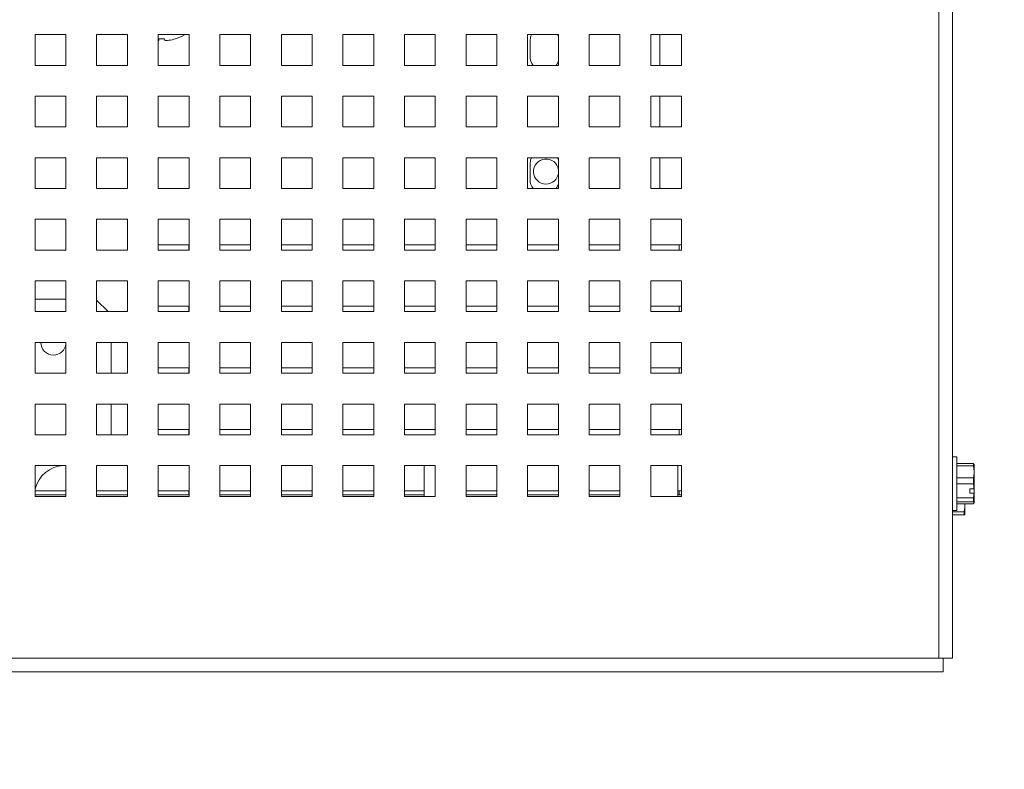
# Paper-space layout '2' of a CAD drawing. Header units: inches. Extents: x 1 to 109, y 1 to 85.
# Tile 62 of 70: x 59.11 to 64.44, y 68.46 to 72.52. Entities that reach past the tile are written whole.
import ezdxf

# ---------------------------------------------------------------- set-up
doc = ezdxf.new("R2010")
doc.units = ezdxf.units.IN
doc.header["$MEASUREMENT"] = 0
doc.styles.add('SLDTEXTSTYLE0', font='GOTHIC.TTF', dxfattribs={"width": 0.913})
doc.dimstyles.new('SLDDIMSTYLE1', dxfattribs={"dimtxt": 0.625, "dimasz": 0.65, "dimexe": 0, "dimexo": 0.0625, "dimgap": 0.15625, "dimtad": 0, "dimtih": 1, "dimtoh": 1, "dimlfac": 1.2, "dimrnd": 1e-09, "dimzin": 12, "dimdsep": 46, "dimtxsty": 'SLDTEXTSTYLE0', "dimblk1": 'NONE', "dimblk2": 'NONE', "dimsah": 1, "dimcen": 0.09, "dimadec": 0, "dimazin": 3, "dimtfac": 1, "dimtofl": 0, "dimtmove": 0, "dimatfit": 3, "dimldrblk": 'NONE', "dimfxl": 1, "dimfrac": 2, "dimtolj": 1, "dimtzin": 12, "dimarcsym": 0})

# ---------------------------------------------------------------- blocks, each defined once
blk = doc.blocks.new('_D_29')
at = {"color": 1, "linetype": 'Continuous', "lineweight": 0, "ltscale": 5}
for p, q in [((63.524, 65.2151), (63.524, 66.1994)), ((63.524, 65.2151), (64.1117, 64.2309)), ((64.1117, 64.2309), (64.1117, 42.2882))]:
    blk.add_line(p, q, dxfattribs=at)
at = {"color": 1, "linetype": 'Continuous', "lineweight": 0, "ltscale": 5, "insert": (63.2217, 66.1994), "char_height": 0.625, "attachment_point": 1, "rotation": 90, "style": 'SLDTEXTSTYLE0'}
blk.add_mtext('21.76', dxfattribs=at)
blk = doc.blocks.new('_NONE')
blk = doc.blocks.new('_D_30')
at = {"color": 1, "linetype": 'Continuous', "lineweight": 0, "ltscale": 5}
blk.add_line((64.5751, 42.3866), (64.5751, 66.1994), dxfattribs=at)
at = {"color": 1, "linetype": 'Continuous', "lineweight": 0, "ltscale": 5, "insert": (64.2728, 66.1994), "char_height": 0.625, "attachment_point": 1, "rotation": 90, "style": 'SLDTEXTSTYLE0'}
blk.add_mtext('22.31', dxfattribs=at)
blk = doc.blocks.new('_D_31')
at = {"color": 1, "linetype": 'Continuous', "lineweight": 0, "ltscale": 5}
for p, q in [((65.545, 65.2151), (65.545, 66.1994)), ((65.545, 65.2151), (65.0909, 64.2309)), ((65.0909, 64.2309), (65.0909, 63.3928))]:
    blk.add_line(p, q, dxfattribs=at)
at = {"color": 1, "linetype": 'Continuous', "lineweight": 0, "ltscale": 5, "insert": (65.2428, 66.1994), "char_height": 0.625, "attachment_point": 1, "rotation": 90, "style": 'SLDTEXTSTYLE0'}
blk.add_mtext('22.93', dxfattribs=at)

psp = doc.layouts.new('2')

# ---------------------------------------------------------------- linework, layer by layer
at = {"color": 7, "linetype": 'Continuous', "lineweight": 15, "ltscale": 5}
for p, q in [((64.0876, 69.0589), (64.0876, 82.2641)), ((64.1616, 82.2641), (64.1616, 69.0589)), ((59.3619, 72.4349), (59.1952, 72.4349)), ((59.1952, 72.4349), (59.1952, 72.2682)), ((59.3619, 72.2682), (59.3619, 72.4349)), ((59.6952, 72.4349), (59.5286, 72.4349)), ((59.5286, 72.4349), (59.5286, 72.2682)), ((59.6952, 72.2682), (59.6952, 72.4349)), ((60.0286, 72.4349), (59.8619, 72.4349)), ((59.8619, 72.4349), (59.8619, 72.2682)), ((59.8968, 72.4118), (59.8655, 72.4118)), ((59.9561, 72.4118), (59.9545, 72.4118)), ((60.0286, 72.2682), (60.0286, 72.4349)), ((60.3619, 72.4349), (60.1952, 72.4349)), ((60.1952, 72.4349), (60.1952, 72.2682)), ((60.3619, 72.2682), (60.3619, 72.4349)), ((60.6952, 72.4349), (60.5286, 72.4349)), ((60.5286, 72.4349), (60.5286, 72.2682)), ((60.6952, 72.2682), (60.6952, 72.4349)), ((61.0286, 72.4349), (60.8619, 72.4349)), ((60.8619, 72.4349), (60.8619, 72.2682)), ((61.0286, 72.2682), (61.0286, 72.4349)), ((61.3619, 72.4349), (61.1952, 72.4349)), ((61.1952, 72.4349), (61.1952, 72.2682)), ((61.3619, 72.2682), (61.3619, 72.4349)), ((61.6952, 72.4349), (61.5286, 72.4349)), ((61.5286, 72.4349), (61.5286, 72.2682)), ((61.6952, 72.2682), (61.6952, 72.4349)), ((62.0286, 72.4349), (61.8619, 72.4349)), ((61.8619, 72.4349), (61.8619, 72.2682)), ((61.8753, 72.3162), (61.8753, 72.3995)), ((62.0235, 72.4349), (62.0286, 72.4223)), ((62.0286, 72.2682), (62.0286, 72.4349)), ((62.3619, 72.4349), (62.1952, 72.4349)), ((62.1952, 72.4349), (62.1952, 72.2682)), ((62.3619, 72.2682), (62.3619, 72.4349)), ((62.6952, 72.4349), (62.5286, 72.4349)), ((62.5286, 72.4349), (62.5286, 72.2682)), ((62.5786, 72.4349), (62.5786, 72.2682)), ((62.6952, 72.2682), (62.6952, 72.4349)), ((59.1952, 72.2682), (59.3619, 72.2682)), ((59.5286, 72.2682), (59.6952, 72.2682)), ((59.8619, 72.2682), (60.0286, 72.2682)), ((60.1952, 72.2682), (60.3619, 72.2682)), ((60.5286, 72.2682), (60.6952, 72.2682)), ((60.8619, 72.2682), (61.0286, 72.2682)), ((61.1952, 72.2682), (61.3619, 72.2682)), ((61.5286, 72.2682), (61.6952, 72.2682)), ((61.8619, 72.2682), (62.0286, 72.2682)), ((62.1952, 72.2682), (62.3619, 72.2682)), ((62.5286, 72.2682), (62.6952, 72.2682)), ((59.3619, 72.1016), (59.1952, 72.1016)), ((59.1952, 72.1016), (59.1952, 71.9349)), ((59.3619, 71.9349), (59.3619, 72.1016)), ((59.6952, 72.1016), (59.5286, 72.1016)), ((59.5286, 72.1016), (59.5286, 71.9349)), ((59.6952, 71.9349), (59.6952, 72.1016)), ((60.0286, 72.1016), (59.8619, 72.1016)), ((59.8619, 72.1016), (59.8619, 71.9349)), ((60.0286, 71.9349), (60.0286, 72.1016)), ((60.3619, 72.1016), (60.1952, 72.1016)), ((60.1952, 72.1016), (60.1952, 71.9349)), ((60.3619, 71.9349), (60.3619, 72.1016)), ((60.6952, 72.1016), (60.5286, 72.1016)), ((60.5286, 72.1016), (60.5286, 71.9349)), ((60.6952, 71.9349), (60.6952, 72.1016)), ((61.0286, 72.1016), (60.8619, 72.1016)), ((60.8619, 72.1016), (60.8619, 71.9349)), ((61.0286, 71.9349), (61.0286, 72.1016)), ((61.3619, 72.1016), (61.1952, 72.1016)), ((61.1952, 72.1016), (61.1952, 71.9349)), ((61.3619, 71.9349), (61.3619, 72.1016)), ((61.6952, 72.1016), (61.5286, 72.1016)), ((61.5286, 72.1016), (61.5286, 71.9349)), ((61.6952, 71.9349), (61.6952, 72.1016)), ((62.0286, 72.1016), (61.8619, 72.1016)), ((61.8619, 72.1016), (61.8619, 71.9349)), ((62.0286, 71.9349), (62.0286, 72.1016)), ((62.3619, 72.1016), (62.1952, 72.1016)), ((62.1952, 72.1016), (62.1952, 71.9349)), ((62.3619, 71.9349), (62.3619, 72.1016)), ((62.6952, 72.1016), (62.5286, 72.1016)), ((62.5286, 72.1016), (62.5286, 71.9349)), ((62.5786, 72.1016), (62.5786, 71.9349)), ((62.6952, 71.9349), (62.6952, 72.1016)), ((59.1952, 71.9349), (59.3619, 71.9349)), ((59.5286, 71.9349), (59.6952, 71.9349)), ((59.8619, 71.9349), (60.0286, 71.9349)), ((60.1952, 71.9349), (60.3619, 71.9349)), ((60.5286, 71.9349), (60.6952, 71.9349)), ((60.8619, 71.9349), (61.0286, 71.9349)), ((61.1952, 71.9349), (61.3619, 71.9349)), ((61.5286, 71.9349), (61.6952, 71.9349)), ((61.8619, 71.9349), (62.0286, 71.9349)), ((62.1952, 71.9349), (62.3619, 71.9349)), ((62.5286, 71.9349), (62.6952, 71.9349)), ((59.3619, 71.7682), (59.1952, 71.7682)), ((59.1952, 71.7682), (59.1952, 71.6016)), ((59.3619, 71.6016), (59.3619, 71.7682)), ((59.6952, 71.7682), (59.5286, 71.7682)), ((59.5286, 71.7682), (59.5286, 71.6016)), ((59.6952, 71.6016), (59.6952, 71.7682)), ((60.0286, 71.7682), (59.8619, 71.7682)), ((59.8619, 71.7682), (59.8619, 71.6016)), ((60.0286, 71.6016), (60.0286, 71.7682)), ((60.3619, 71.7682), (60.1952, 71.7682)), ((60.1952, 71.7682), (60.1952, 71.6016)), ((60.3619, 71.6016), (60.3619, 71.7682)), ((60.6952, 71.7682), (60.5286, 71.7682)), ((60.5286, 71.7682), (60.5286, 71.6016)), ((60.6952, 71.6016), (60.6952, 71.7682)), ((61.0286, 71.7682), (60.8619, 71.7682)), ((60.8619, 71.7682), (60.8619, 71.6016)), ((61.0286, 71.6016), (61.0286, 71.7682)), ((61.3619, 71.7682), (61.1952, 71.7682)), ((61.1952, 71.7682), (61.1952, 71.6016)), ((61.3619, 71.6016), (61.3619, 71.7682)), ((61.6952, 71.7682), (61.5286, 71.7682)), ((61.5286, 71.7682), (61.5286, 71.6016)), ((61.6952, 71.6016), (61.6952, 71.7682)), ((62.0286, 71.7682), (61.8619, 71.7682)), ((61.8619, 71.7682), (61.8619, 71.6016)), ((62.0235, 71.7682), (62.0286, 71.7556)), ((62.0286, 71.6016), (62.0286, 71.7682)), ((62.3619, 71.7682), (62.1952, 71.7682)), ((62.1952, 71.7682), (62.1952, 71.6016)), ((62.3619, 71.6016), (62.3619, 71.7682)), ((62.6952, 71.7682), (62.5286, 71.7682)), ((62.5286, 71.7682), (62.5286, 71.6016)), ((62.5786, 71.7682), (62.5786, 71.6016)), ((62.6952, 71.6016), (62.6952, 71.7682)), ((61.8753, 71.6495), (61.8753, 71.7328)), ((59.1952, 71.6016), (59.3619, 71.6016)), ((59.5286, 71.6016), (59.6952, 71.6016)), ((59.8619, 71.6016), (60.0286, 71.6016)), ((60.1952, 71.6016), (60.3619, 71.6016)), ((60.5286, 71.6016), (60.6952, 71.6016)), ((60.8619, 71.6016), (61.0286, 71.6016)), ((61.1952, 71.6016), (61.3619, 71.6016)), ((61.5286, 71.6016), (61.6952, 71.6016)), ((61.8619, 71.6016), (62.0286, 71.6016)), ((62.1952, 71.6016), (62.3619, 71.6016)), ((62.5286, 71.6016), (62.6952, 71.6016)), ((59.3619, 71.4349), (59.1952, 71.4349)), ((59.1952, 71.4349), (59.1952, 71.2682)), ((59.3619, 71.2682), (59.3619, 71.4349)), ((59.6952, 71.4349), (59.5286, 71.4349)), ((59.5286, 71.4349), (59.5286, 71.2682)), ((59.6952, 71.2682), (59.6952, 71.4349)), ((60.0286, 71.4349), (59.8619, 71.4349)), ((59.8619, 71.4349), (59.8619, 71.2682)), ((60.0286, 71.2682), (60.0286, 71.4349)), ((60.3619, 71.4349), (60.1952, 71.4349)), ((60.1952, 71.4349), (60.1952, 71.2682)), ((60.3619, 71.2682), (60.3619, 71.4349)), ((60.6952, 71.4349), (60.5286, 71.4349)), ((60.5286, 71.4349), (60.5286, 71.2682)), ((60.6952, 71.2682), (60.6952, 71.4349)), ((61.0286, 71.4349), (60.8619, 71.4349)), ((60.8619, 71.4349), (60.8619, 71.2682)), ((61.0286, 71.2682), (61.0286, 71.4349)), ((61.3619, 71.4349), (61.1952, 71.4349)), ((61.1952, 71.4349), (61.1952, 71.2682)), ((61.3619, 71.2682), (61.3619, 71.4349)), ((61.6952, 71.4349), (61.5286, 71.4349)), ((61.5286, 71.4349), (61.5286, 71.2682)), ((61.6952, 71.2682), (61.6952, 71.4349)), ((62.0286, 71.4349), (61.8619, 71.4349)), ((61.8619, 71.4349), (61.8619, 71.2682)), ((62.0286, 71.2682), (62.0286, 71.4349)), ((62.3619, 71.4349), (62.1952, 71.4349)), ((62.1952, 71.4349), (62.1952, 71.2682)), ((62.3619, 71.2682), (62.3619, 71.4349)), ((62.6952, 71.4349), (62.5286, 71.4349)), ((62.5286, 71.4349), (62.5286, 71.2682)), ((62.6952, 71.2682), (62.6952, 71.4349)), ((59.8619, 71.2974), (60.0284, 71.2974)), ((60.0284, 71.2974), (60.0284, 71.2682)), ((60.1952, 71.2974), (60.3617, 71.2974)), ((60.3617, 71.2974), (60.3617, 71.2682)), ((60.5286, 71.2974), (60.6951, 71.2974)), ((60.6951, 71.2974), (60.6951, 71.2682)), ((60.8619, 71.2974), (61.0284, 71.2974)), ((61.0284, 71.2974), (61.0284, 71.2682)), ((61.1952, 71.2974), (61.3617, 71.2974)), ((61.3617, 71.2974), (61.3617, 71.2682)), ((61.5286, 71.2974), (61.6951, 71.2974)), ((61.6951, 71.2974), (61.6951, 71.2682)), ((61.8619, 71.2974), (62.0284, 71.2974)), ((62.0284, 71.2974), (62.0284, 71.2682)), ((62.1952, 71.2974), (62.3617, 71.2974)), ((62.3617, 71.2974), (62.3617, 71.2682)), ((62.5286, 71.2974), (62.6951, 71.2974)), ((62.6951, 71.2974), (62.6951, 71.2682)), ((59.1952, 71.2682), (59.3619, 71.2682)), ((59.5286, 71.2682), (59.6952, 71.2682)), ((59.8619, 71.2682), (60.0286, 71.2682)), ((60.1952, 71.2682), (60.3619, 71.2682)), ((60.5286, 71.2682), (60.6952, 71.2682)), ((60.8619, 71.2682), (61.0286, 71.2682)), ((61.1952, 71.2682), (61.3619, 71.2682)), ((61.5286, 71.2682), (61.6952, 71.2682)), ((61.8619, 71.2682), (62.0286, 71.2682)), ((62.1952, 71.2682), (62.3619, 71.2682)), ((62.5286, 71.2682), (62.6952, 71.2682)), ((59.3619, 71.1016), (59.1952, 71.1016)), ((59.1952, 71.1016), (59.1952, 70.9349)), ((59.3619, 70.9349), (59.3619, 71.1016)), ((59.6952, 71.1016), (59.5286, 71.1016)), ((59.5286, 71.1016), (59.5286, 70.9349)), ((59.6952, 70.9349), (59.6952, 71.1016)), ((60.0286, 71.1016), (59.8619, 71.1016)), ((59.8619, 71.1016), (59.8619, 70.9349)), ((60.0286, 70.9349), (60.0286, 71.1016)), ((60.3619, 71.1016), (60.1952, 71.1016)), ((60.1952, 71.1016), (60.1952, 70.9349)), ((60.3619, 70.9349), (60.3619, 71.1016)), ((60.6952, 71.1016), (60.5286, 71.1016)), ((60.5286, 71.1016), (60.5286, 70.9349)), ((60.6952, 70.9349), (60.6952, 71.1016)), ((61.0286, 71.1016), (60.8619, 71.1016)), ((60.8619, 71.1016), (60.8619, 70.9349)), ((61.0286, 70.9349), (61.0286, 71.1016)), ((61.3619, 71.1016), (61.1952, 71.1016)), ((61.1952, 71.1016), (61.1952, 70.9349)), ((61.3619, 70.9349), (61.3619, 71.1016)), ((61.6952, 71.1016), (61.5286, 71.1016)), ((61.5286, 71.1016), (61.5286, 70.9349)), ((61.6952, 70.9349), (61.6952, 71.1016)), ((62.0286, 71.1016), (61.8619, 71.1016)), ((61.8619, 71.1016), (61.8619, 70.9349)), ((62.0286, 70.9349), (62.0286, 71.1016)), ((62.3619, 71.1016), (62.1952, 71.1016)), ((62.1952, 71.1016), (62.1952, 70.9349)), ((62.3619, 70.9349), (62.3619, 71.1016)), ((62.6952, 71.1016), (62.5286, 71.1016)), ((62.5286, 71.1016), (62.5286, 70.9349)), ((62.6952, 70.9349), (62.6952, 71.1016)), ((59.1952, 71.0017), (59.3619, 71.0017)), ((59.5903, 70.9349), (59.5286, 70.9966)), ((59.8619, 70.9641), (60.0284, 70.9641)), ((60.0284, 70.9641), (60.0284, 70.9349)), ((60.1952, 70.9641), (60.3617, 70.9641)), ((60.3617, 70.9641), (60.3617, 70.9349)), ((60.5286, 70.9641), (60.6951, 70.9641)), ((60.6951, 70.9641), (60.6951, 70.9349)), ((60.8619, 70.9641), (61.0284, 70.9641)), ((61.0284, 70.9641), (61.0284, 70.9349)), ((61.1952, 70.9641), (61.3617, 70.9641)), ((61.3617, 70.9641), (61.3617, 70.9349)), ((61.5286, 70.9641), (61.6951, 70.9641)), ((61.6951, 70.9641), (61.6951, 70.9349)), ((61.8619, 70.9641), (62.0284, 70.9641)), ((62.0284, 70.9641), (62.0284, 70.9349)), ((62.1952, 70.9641), (62.3617, 70.9641)), ((62.3617, 70.9641), (62.3617, 70.9349)), ((62.5286, 70.9641), (62.6951, 70.9641)), ((62.6951, 70.9641), (62.6951, 70.9349)), ((59.1952, 70.9349), (59.3619, 70.9349)), ((59.5286, 70.9349), (59.6952, 70.9349)), ((59.8619, 70.9349), (60.0286, 70.9349)), ((60.1952, 70.9349), (60.3619, 70.9349)), ((60.5286, 70.9349), (60.6952, 70.9349)), ((60.8619, 70.9349), (61.0286, 70.9349)), ((61.1952, 70.9349), (61.3619, 70.9349)), ((61.5286, 70.9349), (61.6952, 70.9349)), ((61.8619, 70.9349), (62.0286, 70.9349)), ((62.1952, 70.9349), (62.3619, 70.9349)), ((62.5286, 70.9349), (62.6952, 70.9349)), ((59.3619, 70.7682), (59.1952, 70.7682)), ((59.1952, 70.7682), (59.1952, 70.6016)), ((59.3619, 70.6016), (59.3619, 70.7682)), ((59.6952, 70.7682), (59.5286, 70.7682)), ((59.5286, 70.7682), (59.5286, 70.6016)), ((59.6068, 70.7682), (59.6068, 70.6016)), ((59.6952, 70.6016), (59.6952, 70.7682)), ((60.0286, 70.7682), (59.8619, 70.7682)), ((59.8619, 70.7682), (59.8619, 70.6016)), ((60.0286, 70.6016), (60.0286, 70.7682)), ((60.3619, 70.7682), (60.1952, 70.7682)), ((60.1952, 70.7682), (60.1952, 70.6016)), ((60.3619, 70.6016), (60.3619, 70.7682)), ((60.6952, 70.7682), (60.5286, 70.7682)), ((60.5286, 70.7682), (60.5286, 70.6016)), ((60.6952, 70.6016), (60.6952, 70.7682)), ((61.0286, 70.7682), (60.8619, 70.7682)), ((60.8619, 70.7682), (60.8619, 70.6016)), ((61.0286, 70.6016), (61.0286, 70.7682)), ((61.3619, 70.7682), (61.1952, 70.7682)), ((61.1952, 70.7682), (61.1952, 70.6016)), ((61.3619, 70.6016), (61.3619, 70.7682)), ((61.6952, 70.7682), (61.5286, 70.7682)), ((61.5286, 70.7682), (61.5286, 70.6016)), ((61.6952, 70.6016), (61.6952, 70.7682)), ((62.0286, 70.7682), (61.8619, 70.7682)), ((61.8619, 70.7682), (61.8619, 70.6016)), ((62.0286, 70.6016), (62.0286, 70.7682)), ((62.3619, 70.7682), (62.1952, 70.7682)), ((62.1952, 70.7682), (62.1952, 70.6016)), ((62.3619, 70.6016), (62.3619, 70.7682)), ((62.6952, 70.7682), (62.5286, 70.7682)), ((62.5286, 70.7682), (62.5286, 70.6016)), ((62.6952, 70.6016), (62.6952, 70.7682)), ((59.1952, 70.6016), (59.3619, 70.6016)), ((59.5286, 70.6016), (59.6952, 70.6016)), ((59.8619, 70.6307), (60.0284, 70.6307)), ((59.8619, 70.6016), (60.0286, 70.6016)), ((60.0284, 70.6307), (60.0284, 70.6016)), ((60.1952, 70.6307), (60.3617, 70.6307)), ((60.1952, 70.6016), (60.3619, 70.6016)), ((60.3617, 70.6307), (60.3617, 70.6016)), ((60.5286, 70.6307), (60.6951, 70.6307)), ((60.5286, 70.6016), (60.6952, 70.6016)), ((60.6951, 70.6307), (60.6951, 70.6016)), ((60.8619, 70.6307), (61.0284, 70.6307)), ((60.8619, 70.6016), (61.0286, 70.6016)), ((61.0284, 70.6307), (61.0284, 70.6016)), ((61.1952, 70.6307), (61.3617, 70.6307)), ((61.1952, 70.6016), (61.3619, 70.6016)), ((61.3617, 70.6307), (61.3617, 70.6016)), ((61.5286, 70.6307), (61.6951, 70.6307)), ((61.5286, 70.6016), (61.6952, 70.6016)), ((61.6951, 70.6307), (61.6951, 70.6016)), ((61.8619, 70.6307), (62.0284, 70.6307)), ((61.8619, 70.6016), (62.0286, 70.6016)), ((62.0284, 70.6307), (62.0284, 70.6016)), ((62.1952, 70.6307), (62.3617, 70.6307)), ((62.1952, 70.6016), (62.3619, 70.6016)), ((62.3617, 70.6307), (62.3617, 70.6016)), ((62.5286, 70.6307), (62.6951, 70.6307)), ((62.5286, 70.6016), (62.6952, 70.6016)), ((62.6951, 70.6307), (62.6951, 70.6016)), ((59.3619, 70.4349), (59.1952, 70.4349)), ((59.1952, 70.4349), (59.1952, 70.2682)), ((59.3619, 70.2682), (59.3619, 70.4349)), ((59.6952, 70.4349), (59.5286, 70.4349)), ((59.5286, 70.4349), (59.5286, 70.2682)), ((59.6068, 70.4349), (59.6068, 70.2682)), ((59.6952, 70.2682), (59.6952, 70.4349)), ((60.0286, 70.4349), (59.8619, 70.4349)), ((59.8619, 70.4349), (59.8619, 70.2682)), ((60.0286, 70.2682), (60.0286, 70.4349)), ((60.3619, 70.4349), (60.1952, 70.4349)), ((60.1952, 70.4349), (60.1952, 70.2682)), ((60.3619, 70.2682), (60.3619, 70.4349)), ((60.6952, 70.4349), (60.5286, 70.4349)), ((60.5286, 70.4349), (60.5286, 70.2682)), ((60.6952, 70.2682), (60.6952, 70.4349)), ((61.0286, 70.4349), (60.8619, 70.4349)), ((60.8619, 70.4349), (60.8619, 70.2682)), ((61.0286, 70.2682), (61.0286, 70.4349)), ((61.3619, 70.4349), (61.1952, 70.4349)), ((61.1952, 70.4349), (61.1952, 70.2682)), ((61.3619, 70.2682), (61.3619, 70.4349)), ((61.6952, 70.4349), (61.5286, 70.4349)), ((61.5286, 70.4349), (61.5286, 70.2682)), ((61.6952, 70.2682), (61.6952, 70.4349)), ((62.0286, 70.4349), (61.8619, 70.4349)), ((61.8619, 70.4349), (61.8619, 70.2682)), ((62.0286, 70.2682), (62.0286, 70.4349)), ((62.3619, 70.4349), (62.1952, 70.4349)), ((62.1952, 70.4349), (62.1952, 70.2682)), ((62.3619, 70.2682), (62.3619, 70.4349)), ((62.6952, 70.4349), (62.5286, 70.4349)), ((62.5286, 70.4349), (62.5286, 70.2682)), ((62.6952, 70.2682), (62.6952, 70.4349)), ((59.1952, 70.2682), (59.3619, 70.2682)), ((59.5286, 70.2682), (59.6952, 70.2682)), ((59.8619, 70.2974), (60.0284, 70.2974)), ((59.8619, 70.2682), (60.0286, 70.2682)), ((60.0284, 70.2974), (60.0284, 70.2682)), ((60.1952, 70.2974), (60.3617, 70.2974)), ((60.1952, 70.2682), (60.3619, 70.2682)), ((60.3617, 70.2974), (60.3617, 70.2682)), ((60.5286, 70.2974), (60.6951, 70.2974)), ((60.5286, 70.2682), (60.6952, 70.2682)), ((60.6951, 70.2974), (60.6951, 70.2682)), ((60.8619, 70.2974), (61.0284, 70.2974)), ((60.8619, 70.2682), (61.0286, 70.2682)), ((61.0284, 70.2974), (61.0284, 70.2682)), ((61.1952, 70.2974), (61.3617, 70.2974)), ((61.1952, 70.2682), (61.3619, 70.2682)), ((61.3617, 70.2974), (61.3617, 70.2682)), ((61.5286, 70.2974), (61.6951, 70.2974)), ((61.5286, 70.2682), (61.6952, 70.2682)), ((61.6951, 70.2974), (61.6951, 70.2682)), ((61.8619, 70.2974), (62.0284, 70.2974)), ((61.8619, 70.2682), (62.0286, 70.2682)), ((62.0284, 70.2974), (62.0284, 70.2682)), ((62.1952, 70.2974), (62.3617, 70.2974)), ((62.1952, 70.2682), (62.3619, 70.2682)), ((62.3617, 70.2974), (62.3617, 70.2682)), ((62.5286, 70.2974), (62.6951, 70.2974)), ((62.5286, 70.2682), (62.6952, 70.2682)), ((62.6951, 70.2974), (62.6951, 70.2682)), ((64.1851, 70.1491), (64.1616, 70.1491)), ((64.1851, 69.8591), (64.1851, 70.1491)), ((64.1851, 70.1127), (64.2754, 70.1127)), ((64.2754, 70.1002), (64.2754, 70.1127)), ((64.2791, 70.0675), (64.2791, 70.1082)), ((59.3619, 70.1016), (59.1952, 70.1016)), ((59.1952, 70.1016), (59.1952, 69.9349)), ((59.3619, 69.9349), (59.3619, 70.1016)), ((59.6952, 70.1016), (59.5286, 70.1016)), ((59.5286, 70.1016), (59.5286, 69.9349)), ((59.6952, 69.9349), (59.6952, 70.1016)), ((60.0286, 70.1016), (59.8619, 70.1016)), ((59.8619, 70.1016), (59.8619, 69.9349)), ((60.0286, 69.9349), (60.0286, 70.1016)), ((60.3619, 70.1016), (60.1952, 70.1016)), ((60.1952, 70.1016), (60.1952, 69.9349)), ((60.3619, 69.9349), (60.3619, 70.1016)), ((60.6952, 70.1016), (60.5286, 70.1016)), ((60.5286, 70.1016), (60.5286, 69.9349)), ((60.6952, 69.9349), (60.6952, 70.1016)), ((61.0286, 70.1016), (60.8619, 70.1016)), ((60.8619, 70.1016), (60.8619, 69.9349)), ((61.0286, 69.9349), (61.0286, 70.1016)), ((61.3619, 70.1016), (61.1952, 70.1016)), ((61.1952, 70.1016), (61.1952, 69.9349)), ((61.3015, 70.1016), (61.3015, 69.9349)), ((61.3619, 69.9349), (61.3619, 70.1016)), ((61.6952, 70.1016), (61.5286, 70.1016)), ((61.5286, 70.1016), (61.5286, 69.9349)), ((61.6952, 69.9349), (61.6952, 70.1016)), ((62.0286, 70.1016), (61.8619, 70.1016)), ((61.8619, 70.1016), (61.8619, 69.9349)), ((62.0286, 69.9349), (62.0286, 70.1016)), ((62.3619, 70.1016), (62.1952, 70.1016)), ((62.1952, 70.1016), (62.1952, 69.9349)), ((62.3619, 69.9349), (62.3619, 70.1016)), ((62.6952, 70.1016), (62.5286, 70.1016)), ((62.5286, 70.1016), (62.5286, 69.9349)), ((62.6747, 69.9349), (62.6747, 70.1016)), ((62.6952, 69.9349), (62.6952, 70.1016)), ((64.2754, 70.1002), (64.1851, 70.1002)), ((64.2791, 70.0675), (64.2791, 69.9766)), ((64.1851, 70.0349), (64.2754, 70.0349)), ((64.2754, 70.0023), (64.1851, 70.0023)), ((64.2754, 70.0023), (64.2754, 70.0349)), ((59.1952, 69.9641), (59.3617, 69.9641)), ((59.3619, 69.943), (59.1952, 69.943)), ((59.3617, 69.9641), (59.3617, 69.943)), ((59.5286, 69.9641), (59.6951, 69.9641)), ((59.6952, 69.943), (59.5286, 69.943)), ((59.6951, 69.9641), (59.6951, 69.943)), ((59.8619, 69.9641), (60.0284, 69.9641)), ((60.0286, 69.943), (59.8619, 69.943)), ((60.0284, 69.9641), (60.0284, 69.943)), ((60.1952, 69.9641), (60.3617, 69.9641)), ((60.3619, 69.943), (60.1952, 69.943)), ((60.3617, 69.9641), (60.3617, 69.943)), ((60.5286, 69.9641), (60.6951, 69.9641)), ((60.6952, 69.943), (60.5286, 69.943)), ((60.6951, 69.9641), (60.6951, 69.943)), ((60.8619, 69.9641), (61.0284, 69.9641)), ((61.0286, 69.943), (60.8619, 69.943)), ((61.0284, 69.9641), (61.0284, 69.943)), ((61.1952, 69.9641), (61.3015, 69.9641)), ((61.3015, 69.943), (61.1952, 69.943)), ((61.5286, 69.9641), (61.6951, 69.9641)), ((61.6952, 69.943), (61.5286, 69.943)), ((61.6951, 69.9641), (61.6951, 69.943)), ((61.8619, 69.9641), (62.0284, 69.9641)), ((62.0286, 69.943), (61.8619, 69.943)), ((62.0284, 69.9641), (62.0284, 69.943)), ((62.1952, 69.9641), (62.3617, 69.9641)), ((62.3619, 69.943), (62.1952, 69.943)), ((62.3617, 69.9641), (62.3617, 69.943)), ((62.6747, 69.9641), (62.6951, 69.9641)), ((62.6952, 69.943), (62.6747, 69.943)), ((62.6951, 69.9641), (62.6951, 69.943)), ((64.2556, 69.9763), (64.2787, 69.9763)), ((64.2556, 69.9763), (64.2556, 69.9522)), ((64.2556, 69.9522), (64.2787, 69.9522)), ((64.2787, 69.9763), (64.2791, 69.9766)), ((64.2791, 69.9526), (64.2787, 69.9522)), ((64.2791, 69.9526), (64.2791, 69.9766)), ((64.2791, 69.9526), (64.2791, 69.9008)), ((59.1952, 69.9349), (59.3619, 69.9349)), ((59.5286, 69.9349), (59.6952, 69.9349)), ((59.8619, 69.9349), (60.0286, 69.9349)), ((60.1952, 69.9349), (60.3619, 69.9349)), ((60.5286, 69.9349), (60.6952, 69.9349)), ((60.8619, 69.9349), (61.0286, 69.9349)), ((61.1952, 69.9349), (61.3619, 69.9349)), ((61.5286, 69.9349), (61.6952, 69.9349)), ((61.8619, 69.9349), (62.0286, 69.9349)), ((62.1952, 69.9349), (62.3619, 69.9349)), ((62.5286, 69.9349), (62.6952, 69.9349)), ((64.1851, 69.9263), (64.2754, 69.9263)), ((64.2754, 69.9062), (64.1851, 69.9062)), ((64.1851, 69.8954), (64.2754, 69.8954)), ((64.2292, 69.8863), (64.2283, 69.8954)), ((64.2292, 69.8954), (64.2292, 69.8863)), ((64.2754, 69.9062), (64.2754, 69.9263)), ((64.1616, 69.8591), (64.1851, 69.8591)), ((64.1616, 69.8507), (64.2256, 69.8507)), ((64.2256, 69.8342), (64.2256, 69.8507)), ((64.2292, 69.835), (64.2292, 69.8863)), ((64.2256, 69.8342), (64.1616, 69.8342)), ((64.2288, 69.8342), (64.2292, 69.835)), ((46.4692, 69.0589), (64.0876, 69.0589)), ((64.1117, 69.0589), (64.0876, 69.0589)), ((64.1616, 69.0589), (64.1117, 69.0589)), ((64.1117, 69.0589), (64.1117, 68.9849)), ((64.1117, 68.9849), (46.4451, 68.9849))]:
    psp.add_line(p, q, dxfattribs=at)
at = {"color": 7, "linetype": 'Continuous', "lineweight": 15, "ltscale": 25}
psp.add_line((59.8968, 72.4118), (59.8975, 72.4037), dxfattribs=at)
at = {"color": 8, "linetype": 'Continuous', "lineweight": 15, "ltscale": 5}
for p, q in [((62.6826, 71.2974), (62.6826, 71.2682)), ((62.6826, 70.9641), (62.6826, 70.9349)), ((62.6826, 70.6307), (62.6826, 70.6016)), ((62.6826, 70.2974), (62.6826, 70.2682)), ((62.6826, 69.9641), (62.6826, 69.943))]:
    psp.add_line(p, q, dxfattribs=at)
at = {"color": 7, "linetype": 'Continuous', "lineweight": 15, "ltscale": 5, "flags": 128}
for points in [[(59.8655, 72.4118), (59.8654, 72.4105), (59.8653, 72.4093), (59.8652, 72.4082), (59.8651, 72.4072), (59.865, 72.4062), (59.8649, 72.4053), (59.8649, 72.4045), (59.8648, 72.4037)], [(61.8753, 72.3995), (61.8784, 72.4216), (61.8837, 72.4349)], [(62.0286, 72.2934), (62.0195, 72.2738), (62.0156, 72.2682)], [(61.8753, 71.7328), (61.8784, 71.7549), (61.8837, 71.7682)], [(62.0286, 71.6267), (62.0195, 71.6071), (62.0156, 71.6016)]]:
    psp.add_lwpolyline(points, dxfattribs=at)
at = {"color": 7, "linetype": 'Continuous', "lineweight": 15, "ltscale": 25}
for centre, radius, start, end in [((59.8524, 72.4436), 0.0418, 283.149, 287.2797), ((59.9096, 72.4424), 0.0405, 252.6417, 262.4188), ((59.8928, 72.6105), 0.2085, 273.1472, 277.5411), ((59.8812, 72.6471), 0.2464, 279.1021, 287.3091), ((59.8811, 72.6457), 0.2456, 287.7735, 300.8787), ((61.9536, 72.3162), 0.0783, 180, 217.7265), ((61.9614, 71.6935), 0.0679, 8.5228, 270), ((61.9536, 71.6495), 0.0783, 180, 217.7262), ((61.9614, 71.6935), 0.0679, 270, 351.4772), ((59.2943, 70.7676), 0.0679, 179.4376, 270), ((59.2943, 70.7676), 0.0679, 270, 354.688), ((59.3568, 69.9351), 0.1667, 92.5626, 165.7545)]:
    psp.add_arc(centre, radius, start, end, dxfattribs=at)
at = {"color": 7, "linetype": 'Continuous', "lineweight": 15, "ltscale": 5}
for points, knots in [([(64.2754, 70.1127), (64.2761, 70.1122), (64.2777, 70.1108), (64.2789, 70.109), (64.279, 70.1078), (64.2791, 70.1073)], [0, 0, 0, 0, 0.311392, 0.74892, 1, 1, 1, 1]), ([(64.2791, 70.0675), (64.2789, 70.0716), (64.2787, 70.0805), (64.2772, 70.0914), (64.2758, 70.0981), (64.2754, 70.1002)], [0, 0, 0, 0, 0.3737495, 0.8117292, 1, 1, 1, 1]), ([(64.2754, 70.0349), (64.2761, 70.0383), (64.2777, 70.0464), (64.2789, 70.0573), (64.279, 70.0648), (64.2791, 70.0675)], [0, 0, 0, 0, 0.311398, 0.748889, 1, 1, 1, 1]), ([(64.2787, 69.9763), (64.2785, 69.9785), (64.2782, 69.9828), (64.2775, 69.9893), (64.2765, 69.9958), (64.2758, 70.0002), (64.2754, 70.0023)], [0, 0, 0, 0, 0.249496, 0.499211, 0.749532, 1, 1, 1, 1]), ([(64.2754, 69.9263), (64.2757, 69.9277), (64.2762, 69.9309), (64.277, 69.936), (64.2777, 69.9414), (64.2783, 69.9468), (64.2785, 69.9504), (64.2787, 69.9522)], [0, 0, 0, 0, 0.168225, 0.375876, 0.58366, 0.79175, 1, 1, 1, 1]), ([(64.2791, 69.9008), (64.279, 69.9011), (64.279, 69.902), (64.2782, 69.9036), (64.2767, 69.9051), (64.2757, 69.906), (64.2754, 69.9062)], [0, 0, 0, 0, 0.155664, 0.530085, 0.874508, 1, 1, 1, 1]), ([(64.2754, 69.8954), (64.2764, 69.8963), (64.2785, 69.8981), (64.2789, 69.8999), (64.2791, 69.9008)], [0, 0, 0, 0, 0.498714, 1, 1, 1, 1]), ([(64.2256, 69.8507), (64.2261, 69.8536), (64.2269, 69.858), (64.2278, 69.8639), (64.2286, 69.8713), (64.2292, 69.8788), (64.2292, 69.8848), (64.2292, 69.8863)], [0, 0, 0, 0, 0.249105, 0.373785, 0.498258, 0.874431, 1, 1, 1, 1]), ([(64.2288, 69.8342), (64.2287, 69.8342), (64.2285, 69.8342), (64.2279, 69.8342), (64.2272, 69.8342), (64.2264, 69.8342), (64.2258, 69.8342), (64.2256, 69.8342)], [0, 0, 0, 0, 0.207643, 0.415403, 0.623531, 0.831775, 1, 1, 1, 1])]:
    psp.add_open_spline(points, degree=3, knots=knots, dxfattribs=at)

# ---------------------------------------------------------------- dimensions: what is measured, and where the dimension line sits
at = {"color": 1, "linetype": 'Continuous', "lineweight": 0, "ltscale": 5}
for feature_location, offset, picture, middle in [((64.1117, 42.0382), (-0.5877, 24.1612), '_D_29', (63.524, 67.4923)), ((64.5751, 42.1366), (0, 24.0628), '_D_30', (64.5751, 67.4923)), ((65.0909, 63.1428), (0.4542, 3.0566), '_D_31', (65.545, 67.4923))]:
    dim = psp.add_ordinate_dim(feature_location=feature_location, offset=offset, dtype=1, origin=(45.9817, 42.3499), dimstyle='SLDDIMSTYLE1', dxfattribs=at)
    dim.commit()
    dim.dimension.update_dxf_attribs({"geometry": picture, "text_midpoint": middle})

doc.saveas('drawing.dxf')
